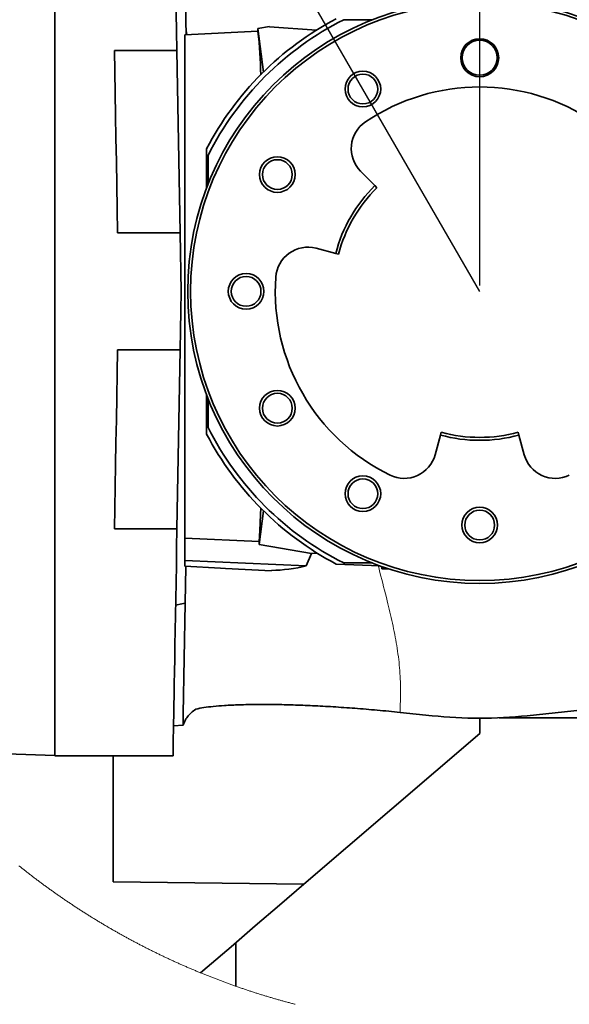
# Model space of a CAD drawing. Header units: millimetres. Extents: x 0 to 12115, y 0 to 8400.
# Tile 53 of 123: x 4031 to 4407, y 6501 to 7175. Entities that reach past the tile are written whole.
import ezdxf

# ---------------------------------------------------------------- set-up
doc = ezdxf.new("R2010")
doc.units = ezdxf.units.MM
doc.header["$LTSCALE"] = 20
doc.linetypes.add('CENTERX2', pattern=[20.32, 12.7, -2.54, 2.54, -2.54])
doc.layers.add('SVART_TEXT', color=7, linetype='Continuous')
doc.styles.add('SLDTEXTSTYLE0', font='TXT', dxfattribs={"width": 0.605})
doc.dimstyles.new('SLDDIMSTYLE13', dxfattribs={"dimtxt": 70, "dimasz": 70, "dimexe": 0, "dimexo": 0.0625, "dimgap": 17.5, "dimtad": 0, "dimtih": 1, "dimtoh": 1, "dimdec": 1, "dimlfac": 0.5, "dimrnd": 1e-09, "dimzin": 12, "dimdsep": 46, "dimtxsty": 'SLDTEXTSTYLE0', "dimsah": 1, "dimcen": 0, "dimadec": 0, "dimazin": 3, "dimtfac": 1, "dimtofl": 0, "dimtmove": 0, "dimatfit": 3, "dimfxl": 1, "dimfrac": 2, "dimtolj": 1, "dimtzin": 12, "dimarcsym": 0})
doc.dimstyles.new('SLDDIMSTYLE9', dxfattribs={"dimtxt": 70, "dimasz": 70, "dimexe": 0, "dimexo": 0.0625, "dimgap": 17.5, "dimtad": 1, "dimdec": 1, "dimlfac": 0.5, "dimrnd": 1e-09, "dimzin": 12, "dimdsep": 46, "dimtxsty": 'SLDTEXTSTYLE0', "dimsah": 1, "dimcen": 0.09, "dimadec": 0, "dimazin": 3, "dimtfac": 1, "dimtmove": 0, "dimatfit": 0, "dimfxl": 1, "dimfrac": 2, "dimtolj": 1, "dimtzin": 12, "dimarcsym": 0})

# ---------------------------------------------------------------- blocks, each defined once
blk = doc.blocks.new('_D_66')
at = {"layer": 'SVART_TEXT'}
for p, q in [((4002.99, 7582.87), (2984.14, 7582.87)), ((4115.87, 7387.36), (4002.99, 7582.87)), ((4346.01, 6988.74), (4115.87, 7387.36))]:
    blk.add_line(p, q, dxfattribs=at)
blk.add_solid([(4115.87, 7387.36), (4089.53, 7452.98), (4072.21, 7442.98)], dxfattribs=at)
at = {"layer": 'SVART_TEXT', "char_height": 70, "attachment_point": 1, "style": 'SLDTEXTSTYLE0'}
for s, insert in [('R230', (2984.14, 7887.96)), ('Smallest circumscribed', (2984.14, 7780.53)), ('radius axis 4.', (2984.14, 7673.1))]:
    blk.add_mtext(s, dxfattribs=dict(at, insert=insert))
blk = doc.blocks.new('_D_67')
at = {"layer": 'SVART_TEXT'}
for p, q in [((4240.01, 7393.91), (4240.01, 7882.02)), ((4346.01, 6992.74), (4346.01, 7882.02)), ((4240.01, 7852.02), (4034.89, 7852.02)), ((4346.01, 7852.02), (4240.01, 7852.02)), ((4346.01, 7852.02), (4466.01, 7852.02))]:
    blk.add_line(p, q, dxfattribs=at)
for points in [[(4240.01, 7852.02), (4170.01, 7862.02), (4170.01, 7842.02)], [(4346.01, 7852.02), (4416.01, 7842.02), (4416.01, 7862.02)]]:
    blk.add_solid(points, dxfattribs=at)
at = {"layer": 'SVART_TEXT', "insert": (4034.89, 7942.26), "char_height": 70, "attachment_point": 1, "style": 'SLDTEXTSTYLE0'}
blk.add_mtext('53', dxfattribs=at)

msp = doc.modelspace()

# ---------------------------------------------------------------- linework, layer by layer
at = {"color": 7, "linetype": 'Continuous', "lineweight": 35}
for p, q in [((4055.010835, 6670.738399), (4055.010835, 7306.738437)), ((4272.498931, 7174.738467), (4252.908739, 7174.738467)), ((4202.013205, 7170.06594), (4194.010834, 7168.738425)), ((4194.010834, 7168.738425), (4194.010834, 7166.6587)), ((4197.842973, 7138.962567), (4194.010834, 7168.738425)), ((4202.013205, 7170.06594), (4202.015522, 7169.819177)), ((4202.015522, 7169.819177), (4234.21353, 7167.686284)), ((4194.010834, 7166.939557), (4144.010837, 7164.319098)), ((4144.010837, 7164.319098), (4144.010837, 6819.644869)), ((4095.828201, 7153.781712), (4138.629998, 7153.781712)), ((4140.812631, 7028.738439), (4138.629998, 7153.781712)), ((4159.010838, 7059.668005), (4159.010838, 7086.47281)), ((4160.01084, 7081.840575), (4160.01084, 7062.250316)), ((4274.207479, 7061.183393), (4264.40068, 7071.077884)), ((4274.207479, 7061.183393), (4275.615388, 7059.762895)), ((4140.812631, 7028.738439), (4098.010833, 7028.738439)), ((4233.897715, 7018.245161), (4247.369948, 7014.6994)), ((4249.304081, 7014.190376), (4247.369948, 7014.6994)), ((4098.010833, 6948.738396), (4140.812631, 6948.738396)), ((4138.671751, 6826.087177), (4140.812631, 6948.738396)), ((4159.010838, 6891.004026), (4159.010838, 6917.808831)), ((4160.01084, 6915.226519), (4160.01084, 6895.636261)), ((4319.173301, 6890.332401), (4319.699528, 6892.261923)), ((4372.322145, 6892.261923), (4372.848372, 6890.332401)), ((4319.173301, 6890.332401), (4315.507869, 6876.892269)), ((4376.513797, 6876.892269), (4372.848372, 6890.332401)), ((4197.842973, 6838.514269), (4194.875019, 6815.453112)), ((4138.671751, 6826.087177), (4095.869954, 6826.087177)), ((4194.89834, 6817.389191), (4144.010837, 6819.644869)), ((4144.010837, 6804.539502), (4144.010837, 6819.644869)), ((4194.875019, 6815.453112), (4194.89834, 6817.389191)), ((4230.909395, 6809.270442), (4194.875019, 6815.453112)), ((4227.252244, 6800.710023), (4144.010837, 6804.539502)), ((4144.010837, 6800.493658), (4144.010837, 6804.539502)), ((4227.252244, 6800.710023), (4230.909395, 6809.270442)), ((4234.649806, 6809.518636), (4230.909395, 6809.270442)), ((4172.010834, 6799.025596), (4172.010834, 6798.930705)), ((4172.010834, 6798.930705), (4203.350956, 6797.288239)), ((4203.350956, 6797.288239), (4203.361581, 6797.625721)), ((4247.720904, 6802.029789), (4277.841132, 6800.714791)), ((4252.908739, 6802.738369), (4272.498931, 6802.738369)), ((4278.8783, 6798.73842), (4278.987707, 6800.303042)), ((4280.076644, 6799.855888), (4278.8783, 6798.73842)), ((4278.8783, 6798.73842), (4283.560855, 6798.73842)), ((4137.761365, 6773.931206), (4142.010833, 6774.680436)), ((4144.28405, 6775.231064), (4142.010833, 6774.830044)), ((4142.010833, 6774.830044), (4142.010833, 6774.680436)), ((4142.961318, 6699.451626), (4144.28405, 6775.231064)), ((4378.605763, 6698.148072), (4426.37686, 6703.108251)), ((4143.015469, 6691.656649), (4142.961318, 6699.451626)), ((4291.499361, 6700.423777), (4313.415908, 6698.148072)), ((4346.010837, 6685.985506), (4346.010837, 6696.460426)), ((4359.255033, 6696.738422), (4666.783596, 6696.738422)), ((4136.318127, 6691.248), (4143.015469, 6691.656649)), ((4225.647188, 6582.766712), (4346.010837, 6685.985506)), ((4013.761396, 6672.388375), (4055.010835, 6670.947969)), ((4055.010835, 6670.738399), (4135.960127, 6670.738399)), ((4095.010842, 6584.320605), (4095.010842, 6670.738399)), ((4225.647188, 6582.766712), (4095.010842, 6584.320605)), ((4179.010833, 6512.901724), (4179.010833, 6542.773307))]:
    msp.add_line(p, q, dxfattribs=at)
at = {"color": 8, "linetype": 'Continuous', "lineweight": 18}
msp.add_line((4145.552332, 7164.399922), (4144.843603, 7170.188487), dxfattribs=at)
at = {"color": 7, "linetype": 'Continuous', "lineweight": 35, "flags": 128}
for points in [[(4135.960127, 7306.738437), (4135.966743, 7306.359589), (4135.986562, 7305.224002), (4136.019538, 7303.334534), (4136.065598, 7300.695479), (4136.124636, 7297.313273), (4136.196504, 7293.196023), (4136.281038, 7288.353265), (4136.37803, 7282.796681), (4136.487241, 7276.539624), (4136.608432, 7269.596875), (4136.741291, 7261.985123), (4136.885519, 7253.722251), (4137.040774, 7244.828046), (4137.206669, 7235.323727), (4137.382815, 7225.232184), (4137.568812, 7214.57702), (4137.764181, 7203.383744), (4137.968491, 7191.679299), (4138.181235, 7179.491103), (4138.401906, 7166.848719), (4138.629998, 7153.781712)], [(4144.281427, 7202.395976), (4144.281859, 7202.37118), (4144.291322, 7201.828778), (4144.313152, 7200.578749), (4144.347246, 7198.625148), (4144.393514, 7195.97441), (4144.451792, 7192.635596), (4144.521887, 7188.619674), (4144.603575, 7183.939994), (4144.696574, 7178.612292), (4144.800569, 7172.654212), (4144.915233, 7166.08578), (4144.945214, 7164.368213)], [(4098.010833, 7028.738439), (4097.723122, 7045.22115), (4097.438137, 7061.548412), (4097.156639, 7077.675641), (4096.879403, 7093.558133), (4096.607203, 7109.152377), (4096.340786, 7124.415696), (4096.08088, 7139.305652), (4095.828201, 7153.781712)], [(4140.812631, 7028.738439), (4141.044686, 7015.444458), (4141.277547, 7002.103269), (4141.510839, 6988.738358)], [(4141.510839, 6988.738358), (4141.277547, 6975.373566), (4141.044686, 6962.032378), (4140.812631, 6948.738396)], [(4095.869954, 6826.087177), (4096.118505, 6840.326727), (4096.373881, 6854.957402), (4096.635411, 6869.940698), (4096.902425, 6885.237277), (4097.174178, 6900.806606), (4097.449998, 6916.607797), (4097.729127, 6932.599128), (4098.010833, 6948.738396)], [(4194.89834, 6817.389191), (4195.151645, 6820.975602), (4195.399049, 6825.288236), (4195.639479, 6830.308497), (4195.8719, 6836.014569), (4196.026693, 6840.32768)], [(4138.671751, 6826.087177), (4138.450811, 6813.429892), (4138.236637, 6801.15968), (4138.02969, 6789.303601), (4137.830431, 6777.888), (4137.639294, 6766.937912), (4137.45671, 6756.477654), (4137.283082, 6746.530235), (4137.118782, 6737.117589), (4136.964182, 6728.260577), (4136.819611, 6719.97875), (4136.685411, 6712.290347), (4136.561866, 6705.212415), (4136.449258, 6698.76045), (4136.347811, 6692.948878), (4136.257763, 6687.790335), (4136.179323, 6683.296502), (4136.112655, 6679.476917), (4136.057909, 6676.340401), (4136.015202, 6673.893631), (4135.984625, 6672.14197), (4135.966251, 6671.089471), (4135.960127, 6670.738399)], [(4144.010837, 6800.493658), (4168.472427, 6799.211085), (4172.010834, 6799.025596)], [(4144.719015, 6800.149739), (4144.653479, 6796.396077), (4144.563596, 6791.245759), (4144.485677, 6786.782682), (4144.420038, 6783.022106), (4144.3669, 6779.977382), (4144.326429, 6777.65888), (4144.298787, 6776.075065), (4144.28405, 6775.231064)], [(4225.647188, 6582.766712), (4208.935032, 6568.435014), (4192.289906, 6554.160893), (4175.733122, 6539.962471), (4159.285868, 6525.857985), (4154.873083, 6522.073806)]]:
    msp.add_lwpolyline(points, dxfattribs=at)
at = {"color": 7, "linetype": 'Continuous', "lineweight": 18, "flags": 128}
msp.add_lwpolyline([(4030.466731, 6595.366538), (4030.962433, 6594.969452), (4031.458641, 6594.572962), (4031.955357, 6594.177068), (4032.452549, 6593.78177), (4032.950277, 6593.387187), (4033.448453, 6592.9932), (4033.947165, 6592.599809), (4034.446354, 6592.207134), (4034.946049, 6591.814936), (4035.446222, 6591.423452), (4035.946871, 6591.032684), (4036.448057, 6590.642393), (4036.949689, 6590.252817), (4037.451858, 6589.863956), (4037.954475, 6589.475572), (4038.457597, 6589.087904), (4038.961212, 6588.700831), (4039.465318, 6588.314474), (4039.969901, 6587.928713), (4040.474961, 6587.543547), (4040.980528, 6587.158978), (4041.486557, 6586.775124), (4041.993077, 6586.391867), (4042.500089, 6586.009324), (4043.007563, 6585.627377), (4043.515528, 6585.246027), (4044.023986, 6584.865392), (4044.532905, 6584.485352), (4045.042316, 6584.105909), (4045.552189, 6583.727181), (4046.062554, 6583.349049), (4046.573381, 6582.971633), (4047.084684, 6582.594693), (4047.596465, 6582.218588), (4048.108722, 6581.843078), (4048.621456, 6581.468165), (4049.134652, 6581.093848), (4049.648325, 6580.720246), (4050.16246, 6580.347359), (4050.677071, 6579.975069), (4051.19216, 6579.603374), (4051.707695, 6579.232395), (4052.223722, 6578.862012), (4052.740197, 6578.492344), (4053.257133, 6578.123272), (4053.774546, 6577.754915), (4054.292421, 6577.387154), (4054.810758, 6577.01999), (4055.329556, 6576.65354), (4055.848817, 6576.287806), (4056.368525, 6575.922668), (4056.88871, 6575.558126), (4057.409341, 6575.1943), (4057.93045, 6574.831188), (4058.45199, 6574.468673), (4058.974008, 6574.106753), (4059.496472, 6573.745549), (4060.019384, 6573.38506), (4060.542757, 6573.025167), (4061.066578, 6572.66599), (4061.59086, 6572.307408), (4062.11559, 6571.949542), (4062.640766, 6571.592272), (4063.16639, 6571.235717), (4063.692461, 6570.879758), (4064.218993, 6570.524514), (4064.745958, 6570.169866), (4065.273384, 6569.815934), (4065.801243, 6569.462717), (4066.329549, 6569.110096), (4066.858302, 6568.75819), (4067.387502, 6568.40688), (4067.917134, 6568.056286), (4068.447213, 6567.706406), (4068.977724, 6567.357123), (4069.508682, 6567.008555), (4070.040072, 6566.660583), (4070.57191, 6566.313327), (4071.104179, 6565.966785), (4071.636881, 6565.62084), (4072.170029, 6565.27561), (4072.70361, 6564.931095), (4073.237608, 6564.587176), (4073.772053, 6564.243973), (4074.30693, 6563.901365), (4074.84224, 6563.559473), (4075.377966, 6563.218296), (4075.91414, 6562.877715), (4076.450731, 6562.537968), (4076.987753, 6562.198699), (4077.525194, 6561.860264), (4078.063066, 6561.522425), (4078.60137, 6561.185301), (4079.140092, 6560.848773), (4079.679246, 6560.51296), (4080.218802, 6560.177863), (4080.758805, 6559.843481), (4081.299211, 6559.509695), (4081.840034, 6559.176624), (4082.381288, 6558.844269), (4082.92296, 6558.512509), (4083.46505, 6558.181584), (4084.007542, 6557.851136), (4084.550465, 6557.521522), (4085.093791, 6557.192624), (4085.63755, 6556.864322), (4086.18171, 6556.536734), (4086.726273, 6556.209743), (4087.271253, 6555.883587), (4087.816651, 6555.558026), (4088.362451, 6555.233181), (4088.908668, 6554.908932), (4089.455287, 6554.585517), (4090.002308, 6554.262698), (4090.549747, 6553.940595), (4091.097589, 6553.619206), (4091.645832, 6553.298414), (4092.194478, 6552.978456), (4092.743526, 6552.659095), (4093.292977, 6552.340448), (4093.842829, 6552.022517), (4094.39307, 6551.705182), (4094.943727, 6551.388681), (4095.494772, 6551.072777), (4096.046219, 6550.757587), (4096.598069, 6550.443113), (4097.150306, 6550.129354), (4097.702931, 6549.816192), (4098.255957, 6549.503863), (4098.809386, 6549.192131), (4099.363188, 6548.881114), (4099.917392, 6548.570812), (4100.471998, 6548.261226), (4101.026977, 6547.952235), (4101.582344, 6547.644079), (4102.138112, 6547.336519), (4102.694253, 6547.029674), (4103.250782, 6546.723664), (4103.807713, 6546.41825), (4104.365016, 6546.113551), (4104.922692, 6545.809448), (4105.480756, 6545.50618), (4106.039206, 6545.203626), (4106.598045, 6544.901669), (4107.157255, 6544.600547), (4107.716839, 6544.30002), (4108.276809, 6544.000209), (4108.837153, 6543.701113), (4109.397868, 6543.402732), (4109.958972, 6543.105066), (4110.520433, 6542.808116), (4111.082281, 6542.511881), (4111.644502, 6542.216361), (4112.20708, 6541.921556), (4112.770046, 6541.627348), (4113.333369, 6541.333974), (4113.89708, 6541.041315), (4114.461134, 6540.749252), (4115.025575, 6540.458024), (4115.590374, 6540.167392), (4116.155545, 6539.877594), (4116.721074, 6539.588392), (4117.28696, 6539.300025), (4117.853219, 6539.012254), (4118.419836, 6538.725198), (4118.986825, 6538.438976), (4119.554157, 6538.153351), (4120.121862, 6537.86844), (4120.689924, 6537.584365), (4121.258329, 6537.300885), (4121.827106, 6537.018121), (4122.396226, 6536.736191), (4122.965718, 6536.454857), (4123.535554, 6536.174357), (4124.105747, 6535.894454), (4124.676282, 6535.615385), (4125.247176, 6535.336912), (4125.818412, 6535.059154), (4126.390005, 6534.782231), (4126.961942, 6534.506023), (4127.534236, 6534.230411), (4128.106872, 6533.955634), (4128.679852, 6533.681572), (4129.253174, 6533.408225), (4129.826839, 6533.135474), (4130.400847, 6532.863558), (4130.975212, 6532.592357), (4131.549905, 6532.321871), (4132.124941, 6532.0521), (4132.700304, 6531.783164), (4133.276026, 6531.514824), (4133.852075, 6531.247199), (4134.428452, 6530.980409), (4135.005186, 6530.714214), (4135.582234, 6530.448854), (4136.159624, 6530.18421), (4136.737357, 6529.92028), (4137.315403, 6529.657066), (4137.893791, 6529.394567), (4138.472508, 6529.132784), (4139.051552, 6528.871715), (4139.630924, 6528.611362), (4140.210639, 6528.351844), (4140.790666, 6528.09304), (4141.371007, 6527.834833), (4141.95169, 6527.57746), (4142.532701, 6527.320803), (4143.114026, 6527.064979), (4143.695663, 6526.809752), (4144.277627, 6526.55524), (4144.85992, 6526.301563), (4145.442526, 6526.048601), (4146.025459, 6525.796354), (4146.608691, 6525.544823), (4147.19225, 6525.294006), (4147.776122, 6525.044024), (4148.360322, 6524.794638), (4148.94482, 6524.546087), (4149.529631, 6524.298251), (4150.114755, 6524.05113), (4150.700192, 6523.804844), (4151.285942, 6523.559153), (4151.872004, 6523.314298), (4152.458365, 6523.070157), (4153.045039, 6522.826732), (4153.63201, 6522.584021), (4154.219295, 6522.342146), (4154.806877, 6522.100866), (4154.873083, 6522.073806), (4155.461009, 6521.833361), (4156.049232, 6521.59375), (4156.637768, 6521.354854), (4157.226588, 6521.116793), (4157.81572, 6520.879329), (4158.40515, 6520.642698), (4158.994879, 6520.406783), (4159.58489, 6520.171583), (4160.175214, 6519.937098), (4160.765822, 6519.703448), (4161.356727, 6519.470513), (4161.947916, 6519.238293), (4162.539418, 6519.006789), (4163.131195, 6518.776119), (4163.723263, 6518.546164), (4164.315621, 6518.316925), (4164.90827, 6518.088401), (4165.50121, 6517.860711), (4166.094425, 6517.633736), (4166.687938, 6517.407477), (4167.281727, 6517.182052), (4167.875799, 6516.957343), (4168.470162, 6516.733349), (4169.0648, 6516.51007), (4169.659722, 6516.287625), (4170.254919, 6516.065777), (4170.850399, 6515.844882), (4171.446155, 6515.624583), (4172.042186, 6515.405119), (4172.638501, 6515.18637), (4173.235084, 6514.968336), (4173.831942, 6514.751137), (4174.429077, 6514.534653), (4175.026479, 6514.318884), (4175.624157, 6514.103949), (4176.222096, 6513.88973), (4176.820311, 6513.676226), (4177.418801, 6513.463557), (4178.017552, 6513.251484), (4178.616564, 6513.040364), (4179.010833, 6512.901724), (4179.610292, 6512.691796), (4180.210012, 6512.482584), (4180.809992, 6512.274087), (4181.410241, 6512.066424), (4182.01075, 6511.859477), (4182.61152, 6511.653364), (4183.212544, 6511.447847), (4183.813828, 6511.243284), (4184.415373, 6511.039317), (4185.017171, 6510.836184), (4185.619223, 6510.633767), (4186.221528, 6510.432184), (4186.824093, 6510.231197), (4187.426905, 6510.031164), (4188.029977, 6509.831727), (4188.633288, 6509.633124), (4189.23686, 6509.435356), (4189.84067, 6509.238303), (4190.444733, 6509.041965), (4191.049042, 6508.846343), (4191.653597, 6508.651555), (4192.258398, 6508.457601), (4192.863445, 6508.264244), (4193.46873, 6508.071721), (4194.074261, 6507.880032), (4194.68003, 6507.689059), (4195.286038, 6507.498801), (4195.892292, 6507.309378), (4196.498777, 6507.120669), (4197.1055, 6506.932676), (4197.712461, 6506.745518), (4198.319661, 6506.559193), (4198.927092, 6506.373465), (4199.534754, 6506.188691), (4200.142647, 6506.004513), (4200.750778, 6505.821169), (4201.359133, 6505.638659), (4201.967719, 6505.456865), (4202.576536, 6505.275786), (4203.185583, 6505.095542), (4203.794855, 6504.916013), (4204.404349, 6504.737199), (4205.014068, 6504.559338), (4205.624009, 6504.382074), (4206.234175, 6504.205644), (4206.844563, 6504.02993), (4207.455176, 6503.85505), (4208.066004, 6503.681004), (4208.677049, 6503.507555), (4209.288317, 6503.335059), (4209.899801, 6503.163159), (4210.511501, 6502.992094), (4211.12341, 6502.821863), (4211.735542, 6502.652347), (4212.347883, 6502.483666), (4212.960432, 6502.3157), (4213.573198, 6502.14845), (4214.186172, 6501.982034), (4214.799355, 6501.816333), (4215.412746, 6501.651466), (4216.026339, 6501.487434), (4216.640147, 6501.324117), (4217.254157, 6501.161516), (4217.868368, 6500.999749), (4218.482788, 6500.838697), (4219.097408, 6500.67848), (4219.712223, 6500.518978)], dxfattribs=at)
at = {"color": 7, "linetype": 'Continuous', "lineweight": 35}
for centre, radius in [((4346.010893, 6988.738421), 200.000051), ((4346.010856, 6988.73844), 197.999975), ((4346.010867, 7148.738512), 13.000009), ((4346.010808, 7148.738315), 11.999994), ((4266.010849, 7127.30253), 12.200006), ((4266.010809, 7127.302383), 10.199975), ((4207.446797, 7068.738445), 12.199993), ((4207.446785, 7068.738457), 10.200008), ((4186.010834, 6988.738408), 12.199989), ((4186.010828, 6988.738401), 10.19999), ((4207.44676, 6908.738389), 12.200007), ((4207.44675, 6908.738391), 10.200016), ((4266.010822, 6850.174321), 12.200006), ((4266.010814, 6850.17432), 10.200013), ((4346.010852, 6828.738455), 12.200007), ((4346.010851, 6828.738444), 10.200007)]:
    msp.add_circle(centre, radius, dxfattribs=at)
at = {"color": 7, "linetype": 'CENTERX2', "lineweight": 18}
msp.add_arc((4346.010835, 6988.738413), 460.283194, 62.324427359, 164.986670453, dxfattribs=at)
at = {"color": 7, "linetype": 'Continuous', "lineweight": 35}
for centre, radius, start, end in [((4346.012473, 6988.736855), 211.0022, 117.764078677, 152.406289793), ((4346.010646, 6988.738653), 207.99975, 116.590181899, 153.409813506), ((3978.751092, 7137.130229), 217.275602, 0.004990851, 7.810856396), ((4346.010831, 6988.738964), 139.999499, 55.999863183, 124.000136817), ((4280.025981, 7086.564845), 21.999909, 123.999876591, 224.745238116), ((4346.011205, 6988.738195), 102.000401, 134.745208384, 165.254818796), ((4346.010276, 6988.738707), 99.999378, 134.74504104, 165.254957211), ((4228.298315, 6996.969625), 22.000039, 75.254989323, 175.999814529), ((4346.0109, 6988.738434), 140.000061, 176.000001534, 243.999982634), ((4346.011157, 6988.738694), 208.000436, 206.590249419, 243.409755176), ((4346.010837, 6988.739302), 100.000848, 254.745270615, 285.254729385), ((4346.011159, 6988.738671), 211.000428, 207.593560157, 242.236071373), ((4346.010837, 6988.736425), 101.998065, 254.744841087, 285.255158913), ((4294.283084, 6882.680578), 21.999909, 243.999755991, 344.745557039), ((4397.738625, 6882.680671), 21.999976, 195.254646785, 296.000047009), ((4200.49897, 6913.868558), 116.278079, 271.410687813, 283.301788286), ((4346.010836, 7012.059827), 315.59946, 264.071954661, 275.928045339)]:
    msp.add_arc(centre, radius, start, end, dxfattribs=at)
at = {"color": 8, "linetype": 'Continuous', "lineweight": 18}
msp.add_open_spline([(4276.563048, 6800.770581), (4276.944337, 6799.259954), (4278.965258, 6791.253279), (4282.441326, 6778.216804), (4286.370886, 6761.551542), (4289.321508, 6746.278928), (4291.345345, 6730.988427), (4291.923388, 6715.675076), (4291.640634, 6705.50507), (4291.499361, 6700.423777)], degree=3, knots=[0, 0, 0, 0, 0.0458492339, 0.2430116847, 0.3970276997, 0.5496267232, 0.7006268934, 0.8504226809, 1, 1, 1, 1], dxfattribs=at)
at = {"color": 7, "linetype": 'Continuous', "lineweight": 35}
for points, knots in [([(4151.541228, 6702.689708), (4150.445804, 6701.834061), (4148.375876, 6700.21722), (4145.837018, 6697.469535), (4143.92431, 6694.665715), (4143.308509, 6692.62687), (4143.015469, 6691.656649)], [0, 0, 0, 0, 0.29267331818, 0.5530393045, 0.78730588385, 1, 1, 1, 1]), ([(4291.499361, 6700.423777), (4286.285628, 6700.944232), (4275.953067, 6701.975666), (4260.666385, 6703.238729), (4245.900531, 6704.269946), (4231.813273, 6705.038482), (4218.520495, 6705.560808), (4205.666866, 6705.8555), (4193.402181, 6705.904688), (4181.870926, 6705.685827), (4172.045267, 6705.23658), (4163.885718, 6704.573511), (4157.316984, 6703.826306), (4153.344144, 6703.044499), (4151.541228, 6702.689708)], [0, 0, 0, 0, 0.1120079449, 0.2219770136, 0.3278871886, 0.4284225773, 0.5235606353, 0.6122588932, 0.7032588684, 0.7857265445, 0.8587934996, 0.9134722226, 0.9607327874, 1, 1, 1, 1])]:
    msp.add_open_spline(points, degree=3, knots=knots, dxfattribs=at)

# ---------------------------------------------------------------- dimensions: what is measured, and where the dimension line sits
at = {"layer": 'SVART_TEXT'}
dim = msp.add_linear_dim(base=(4240.010835, 7852.021063), p1=(4346.010835, 6988.738413), p2=(4240.010835, 7389.910803), dimstyle='SLDDIMSTYLE9', dxfattribs=at)
dim.commit()
dim.dimension.update_dxf_attribs({"geometry": '_D_67', "text_midpoint": (4088.366762, 7852.021063), "dimtype": 160})
dim = msp.add_radius_dim(center=(4346.010835, 6988.738413), mpoint=(4115.869238, 7387.355352), text='<>\\PSmallest circumscribed\\Pradius axis 4.', dimstyle='SLDDIMSTYLE13', dxfattribs=at)
dim.commit()
dim.dimension.update_dxf_attribs({"geometry": '_D_66', "text_midpoint": (3478.566061, 7744.014247), "dimtype": 164})

doc.saveas('drawing.dxf')
